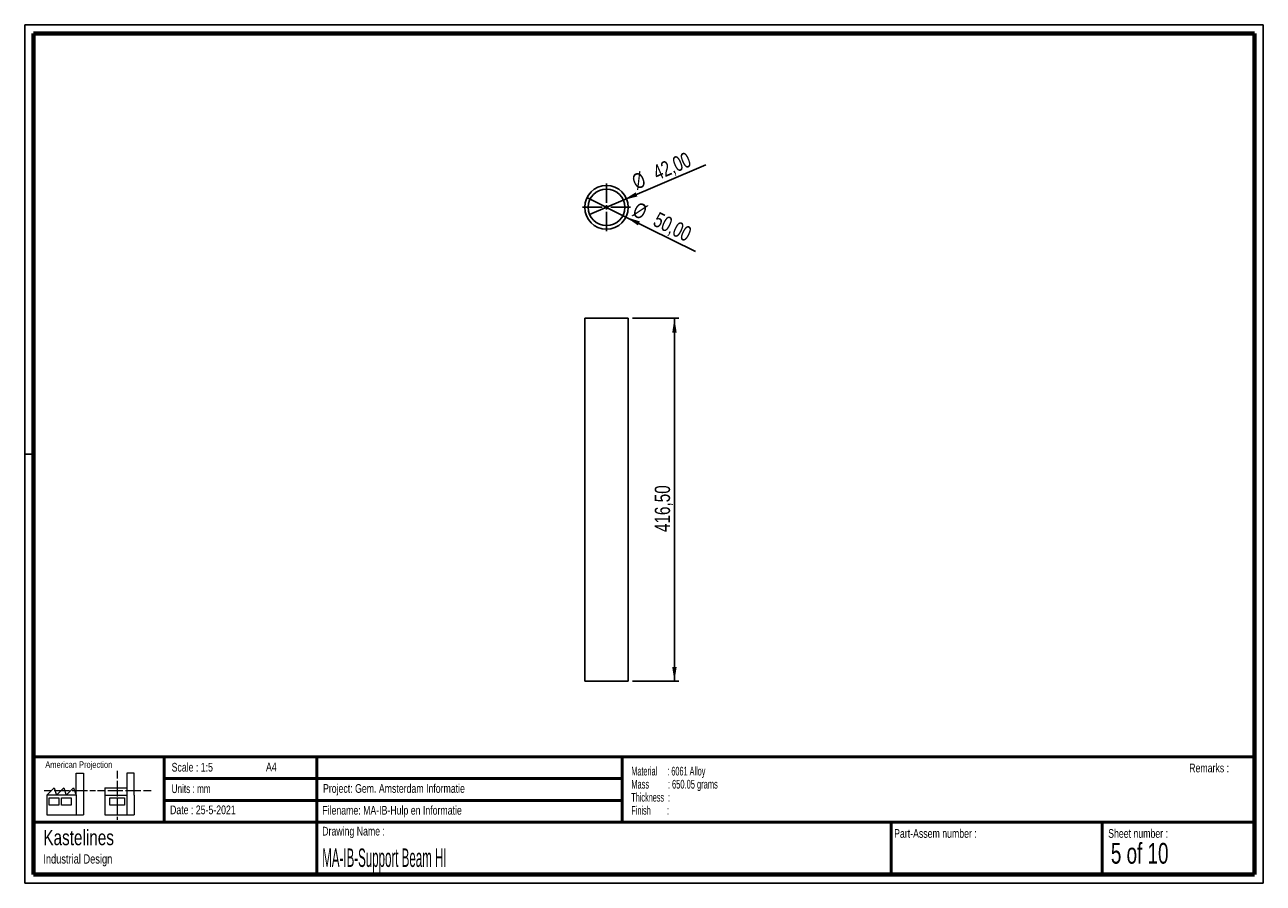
# Paper-space layout 'Sheet4' of a CAD drawing. Header units: millimetres. Extents: x 7 to 291, y 7 to 204.
import ezdxf

# ---------------------------------------------------------------- set-up
doc = ezdxf.new("R2010")
doc.units = ezdxf.units.MM
for name, color, linetype in [('BORDERS', 7, 'Continuous'), ('DRAWING', 7, 'Continuous'), ('TEXT_SHEET_FORMAT', 7, 'Continuous')]:
    doc.layers.add(name, color=color, linetype=linetype)
doc.styles.add('SLDTEXTSTYLE0', font='TXT', dxfattribs={"width": 0.7})
doc.styles.add('SLDTEXTSTYLE1', font='TXT', dxfattribs={"width": 0.75})
doc.styles.add('SLDTEXTSTYLE2', font='TXT', dxfattribs={"width": 0.678571})
doc.styles.add('SLDTEXTSTYLE5', font='TXT', dxfattribs={"width": 0.605})
doc.styles.add('SLDTEXTSTYLE6', font='TXT', dxfattribs={"width": 0.549})
doc.styles.add('SLDTEXTSTYLE7', font='TXT', dxfattribs={"width": 0.467045})
doc.styles.add('SLDTEXTSTYLE8', font='TXT', dxfattribs={"width": 0.562222})
doc.dimstyles.new('SLDDIMSTYLE8', dxfattribs={"dimtxt": 3.5, "dimasz": 3.302, "dimexe": 0, "dimexo": 0.0625, "dimgap": 0.875, "dimtad": 1, "dimlfac": 5, "dimrnd": 1e-09, "dimzin": 12, "dimdsep": 46, "dimtxsty": 'SLDTEXTSTYLE1', "dimsah": 1, "dimcen": 0.09, "dimadec": 0, "dimazin": 3, "dimtfac": 1, "dimtofl": 0, "dimtmove": 0, "dimatfit": 3, "dimfxl": 1, "dimfrac": 2, "dimtolj": 1, "dimtzin": 12, "dimarcsym": 0})
doc.dimstyles.new('SLDDIMSTYLE9', dxfattribs={"dimtxt": 3.5, "dimasz": 3.302, "dimexe": 0, "dimexo": 0.0625, "dimgap": 0.875, "dimtad": 1, "dimlfac": 5, "dimrnd": 1e-09, "dimzin": 12, "dimdsep": 46, "dimtxsty": 'SLDTEXTSTYLE1', "dimblk1": 'NONE', "dimsah": 1, "dimcen": 0, "dimadec": 0, "dimazin": 3, "dimtfac": 1, "dimtmove": 0, "dimatfit": 3, "dimldrblk": 'NONE', "dimfxl": 1, "dimfrac": 2, "dimtolj": 1, "dimtzin": 12, "dimarcsym": 0})

# ---------------------------------------------------------------- blocks, each defined once
blk = doc.blocks.new('SW_NOTE_0_15')
at = {"layer": 'TEXT_SHEET_FORMAT', "color": 0, "char_height": 2, "attachment_point": 1}
for s, insert, style in [('Material     : 6061 Alloy', (0, 2.58), 'SLDTEXTSTYLE5'), ('Mass         : 650.05 grams', (0, -0.42), 'SLDTEXTSTYLE8'), ('Thickness  :', (0, -3.42), 'SLDTEXTSTYLE5'), ('Finish        :', (0, -6.42), 'SLDTEXTSTYLE6')]:
    blk.add_mtext(s, dxfattribs=dict(at, insert=insert, style=style))
blk = doc.blocks.new('SW_NOTE_0_16')
at = {"layer": 'DRAWING', "color": 0, "attachment_point": 1, "style": 'SLDTEXTSTYLE1'}
for s, insert, char_height in [('Kastelines', (0, 4.51), 3.5), ('Industrial Design', (0, -1.09), 2.1167)]:
    blk.add_mtext(s, dxfattribs=dict(at, insert=insert, char_height=char_height))
blk = doc.blocks.new('_D_25')
at = {"layer": 'DRAWING', "color": 7}
for p, q in [((145.97, 136.42), (156.55, 136.42)), ((155.55, 53.12), (155.55, 136.42)), ((145.97, 53.12), (156.55, 53.12))]:
    blk.add_line(p, q, dxfattribs=at)
for points in [[(155.55, 136.42), (155.04, 133.12), (156.06, 133.12)], [(155.55, 53.12), (156.06, 56.43), (155.04, 56.43)]]:
    blk.add_solid(points, dxfattribs=at)
at = {"layer": 'DRAWING', "color": 7, "insert": (151.04, 87.37), "char_height": 3.5, "attachment_point": 1, "rotation": 90, "style": 'SLDTEXTSTYLE1'}
blk.add_mtext('416,50', dxfattribs=at)
blk = doc.blocks.new('_D_26')
at = {"layer": 'DRAWING', "color": 7}
for q in [(135.49, 164.12), (160.37, 151.74)]:
    blk.add_line((144.44, 159.66), q, dxfattribs=at)
blk.add_solid([(144.44, 159.66), (147.17, 157.74), (147.63, 158.65)], dxfattribs=at)
at = {"layer": 'DRAWING', "color": 7, "char_height": 3.5, "attachment_point": 1, "rotation": 333.5561, "style": 'SLDTEXTSTYLE1'}
for s, insert in [('%%c', (147.21, 163.27)), ('50,00', (151.96, 160.96))]:
    blk.add_mtext(s, dxfattribs=dict(at, insert=insert))
blk = doc.blocks.new('_None')
blk = doc.blocks.new('_D_27')
at = {"layer": 'DRAWING', "color": 7}
for q in [(162.72, 171.67), (136.11, 160.23)]:
    blk.add_line((143.83, 163.55), q, dxfattribs=at)
blk.add_solid([(143.83, 163.55), (147.06, 164.38), (146.66, 165.32)], dxfattribs=at)
at = {"layer": 'DRAWING', "color": 7, "char_height": 3.5, "attachment_point": 1, "rotation": 23.2572, "style": 'SLDTEXTSTYLE1'}
for s, insert in [('42,00', (150.24, 171.23)), ('%%c', (145.42, 169.1))]:
    blk.add_mtext(s, dxfattribs=dict(at, insert=insert))
blk = doc.blocks.new('SW_CENTERMARKSYMBOL_16')
at = {"layer": 'DRAWING', "color": 0}
for p, q in [((0, 1), (0, 5.5)), ((-1, 0), (-5.5, 0)), ((0, 0), (-0.5, 0)), ((0, 0), (0, 0.5)), ((0, 0), (0, -0.5)), ((0, 0), (0.5, 0)), ((1, 0), (5.5, 0)), ((0, -1), (0, -5.5))]:
    blk.add_line(p, q, dxfattribs=at)

psp = doc.layouts.new('Sheet4')

# ---------------------------------------------------------------- linework, layer by layer
at = {"color": 7, "linetype": 'Continuous', "lineweight": 25}
for p, q in [((134.9666, 136.4238), (134.9666, 53.1238)), ((134.9666, 136.4238), (139.9666, 136.4238)), ((139.9666, 136.4238), (144.9666, 136.4238)), ((144.9666, 53.1238), (144.9666, 136.4238)), ((134.9666, 53.1238), (139.9666, 53.1238)), ((139.9666, 53.1238), (144.9666, 53.1238))]:
    psp.add_line(p, q, dxfattribs=at)
for radius in [5, 4.2]:
    psp.add_circle((139.9666, 161.8891), radius, dxfattribs=at)
at = {"layer": 'BORDERS', "lineweight": 70}
for p, q in [((8.5696, 8.7839), (8.5696, 201.7839)), ((8.5696, 201.7839), (288.5696, 201.7839)), ((288.5696, 201.7839), (288.5696, 8.7839)), ((288.5696, 8.7839), (8.5696, 8.7839))]:
    psp.add_line(p, q, dxfattribs=at)
at = {"layer": 'BORDERS', "lineweight": 50}
for p, q in [((8.5696, 35.7839), (288.5696, 35.7839)), ((38.5696, 35.7839), (38.5696, 20.7839)), ((73.5696, 35.7839), (73.5696, 8.7839)), ((143.5696, 35.7839), (143.5696, 20.7839)), ((38.5696, 30.7839), (143.5696, 30.7839)), ((38.5696, 25.7839), (143.5696, 25.7839)), ((8.5696, 20.7839), (288.5696, 20.7839)), ((205.2225, 8.7839), (205.2225, 20.7839)), ((253.6509, 8.7839), (253.6509, 20.7839))]:
    psp.add_line(p, q, dxfattribs=at)
at = {"layer": 'TEXT_SHEET_FORMAT'}
for p, q in [((6.5696, 203.7839), (290.5696, 203.7839)), ((6.5696, 203.7839), (6.5696, 6.7839)), ((290.5696, 203.7839), (290.5696, 6.7839)), ((6.5696, 105.2839), (8.6215, 105.2839)), ((6.5696, 6.7839), (290.5696, 6.7839))]:
    psp.add_line(p, q, dxfattribs=at)
at = {"layer": 'TEXT_SHEET_FORMAT', "color": 7, "linetype": 'Continuous', "lineweight": 18}
for p, q in [((18.3208, 26.9711), (18.3208, 32.0361)), ((18.3208, 32.0361), (20.0027, 32.0361)), ((20.0027, 32.0361), (20.0027, 22.4704)), ((27.7328, 32.596), (27.7328, 30.8389)), ((31.6542, 32.0317), (29.9723, 32.0317)), ((29.9723, 32.0317), (29.9723, 22.466)), ((31.6542, 26.9668), (31.6542, 32.0317)), ((11.5933, 26.9711), (13.2752, 28.6594)), ((13.2752, 28.6594), (13.8375, 26.9711)), ((13.8375, 26.9711), (15.5194, 28.6594)), ((15.5194, 28.6594), (16.0814, 26.9711)), ((16.0814, 26.9711), (17.7632, 28.6594)), ((17.7632, 28.6594), (18.3208, 26.9711)), ((24.9266, 28.655), (24.9266, 26.9668)), ((24.9266, 28.655), (29.9723, 28.655)), ((27.7328, 30.2516), (27.7328, 28.4899)), ((27.7328, 28.4899), (27.7328, 26.7282)), ((10.9809, 28.0997), (12.736, 28.0997)), ((18.3208, 26.9711), (11.5933, 26.9711)), ((11.5933, 26.9711), (11.5933, 22.4704)), ((12.1556, 26.4115), (14.3995, 26.4115)), ((12.1556, 24.7231), (12.1556, 26.4115)), ((13.321, 28.0997), (15.076, 28.0997)), ((14.3995, 26.4115), (14.3995, 24.7231)), ((14.957, 26.4115), (17.2012, 26.4115)), ((14.957, 24.7231), (14.957, 26.4115)), ((15.076, 28.0997), (16.8309, 28.0997)), ((17.2012, 26.4115), (17.2012, 24.7231)), ((17.4159, 28.0997), (19.1711, 28.0997)), ((18.3208, 26.9711), (18.3208, 22.4704)), ((19.1711, 28.0997), (20.926, 28.0997)), ((21.511, 28.0997), (22.8089, 28.0997)), ((23.2447, 28.0953), (24.9952, 28.0953)), ((24.9266, 26.9668), (29.9723, 26.9668)), ((24.9266, 26.9668), (24.9266, 22.466)), ((25.5802, 28.0953), (27.3352, 28.0953)), ((26.0509, 26.4071), (29.4147, 26.4071)), ((26.0509, 24.7187), (26.0509, 26.4071)), ((27.3352, 28.0953), (29.0902, 28.0953)), ((27.7328, 26.1409), (27.7328, 24.3793)), ((29.4147, 26.4071), (29.4147, 24.7187)), ((29.6752, 28.0953), (31.4303, 28.0953)), ((31.4303, 28.0953), (33.1853, 28.0953)), ((31.6542, 26.9668), (31.6542, 22.466)), ((33.7703, 28.0953), (35.5252, 28.0953)), ((14.3995, 24.7231), (12.1556, 24.7231)), ((17.2012, 24.7231), (14.957, 24.7231)), ((29.4147, 24.7187), (26.0509, 24.7187)), ((27.7328, 24.3793), (27.7328, 22.6175)), ((11.5933, 22.4704), (18.3208, 22.4704)), ((18.3208, 22.4704), (20.0027, 22.4704)), ((24.9266, 22.466), (31.6542, 22.466)), ((27.7328, 22.0302), (27.7328, 21.342))]:
    psp.add_line(p, q, dxfattribs=at)

# ---------------------------------------------------------------- block references
at = {"layer": 'DRAWING', "color": 7}
psp.add_blockref('SW_CENTERMARKSYMBOL_16', (139.9666, 161.8891), dxfattribs=at)
at = {"layer": 'DRAWING'}
psp.add_blockref('SW_NOTE_0_16', (10.8265, 14.511), dxfattribs=at)
at = {"layer": 'TEXT_SHEET_FORMAT', "color": 218}
psp.add_blockref('SW_NOTE_0_15', (145.6526, 30.9309), dxfattribs=at)

# ---------------------------------------------------------------- texts
at = {"layer": 'TEXT_SHEET_FORMAT', "attachment_point": 1}
for s, insert, char_height, style in [('American Projection', (11.2772, 34.7557), 1.5, 'SLDTEXTSTYLE1'), ('Scale : 1:5', (40.2454, 34.4082), 2, 'SLDTEXTSTYLE1'), ('A4', (61.8906, 34.4862), 2, 'SLDTEXTSTYLE1'), ('Remarks :', (273.5956, 34.2358), 2, 'SLDTEXTSTYLE1'), ('Units : mm', (40.2393, 29.4761), 2, 'SLDTEXTSTYLE0'), ('Project: Gem. Amsterdam Informatie', (74.9564, 29.538), 2, 'SLDTEXTSTYLE1'), ('Date : 25-5-2021', (39.8865, 24.6218), 2, 'SLDTEXTSTYLE1'), ('Filename: MA-IB-Hulp en Informatie', (74.7977, 24.5313), 2, 'SLDTEXTSTYLE1'), ('Drawing Name :', (74.7803, 19.7365), 2, 'SLDTEXTSTYLE1'), ('Part-Assem number :', (205.9266, 19.2104), 2, 'SLDTEXTSTYLE1'), ('Sheet number :', (255.0112, 19.2104), 2, 'SLDTEXTSTYLE1'), ('5 of 10', (255.6343, 16.0396), 4.7625, 'SLDTEXTSTYLE2')]:
    psp.add_mtext(s, dxfattribs=dict(at, insert=insert, char_height=char_height, style=style))
at = {"layer": 'TEXT_SHEET_FORMAT', "color": 218, "insert": (74.7803, 14.7617), "char_height": 4.233333, "attachment_point": 1, "style": 'SLDTEXTSTYLE7'}
psp.add_mtext('MA-IB-Support Beam HI', dxfattribs=at)

# ---------------------------------------------------------------- dimensions: what is measured, and where the dimension line sits
at = {"layer": 'DRAWING', "color": 7}
for p1, p2, picture, middle in [((136.1079, 160.2307), (143.8253, 163.5476), '_D_27', (155.166, 168.4216)), ((135.4898, 164.1158), (144.4435, 159.6625), '_D_26', (153.0357, 155.3891))]:
    dim = psp.add_diameter_dim_2p(p1=p1, p2=p2, dimstyle='SLDDIMSTYLE9', dxfattribs=at)
    dim.commit()
    dim.dimension.update_dxf_attribs({"geometry": picture, "text_midpoint": middle, "dimtype": 163})
dim = psp.add_linear_dim(base=(155.5493, 136.4238), p1=(144.9666, 53.1238), p2=(144.9666, 136.4238), angle=90, dimstyle='SLDDIMSTYLE8', dxfattribs=at)
dim.commit()
dim.dimension.update_dxf_attribs({"geometry": '_D_25', "text_midpoint": (155.5493, 94.4848), "dimtype": 160})

doc.saveas('drawing.dxf')
